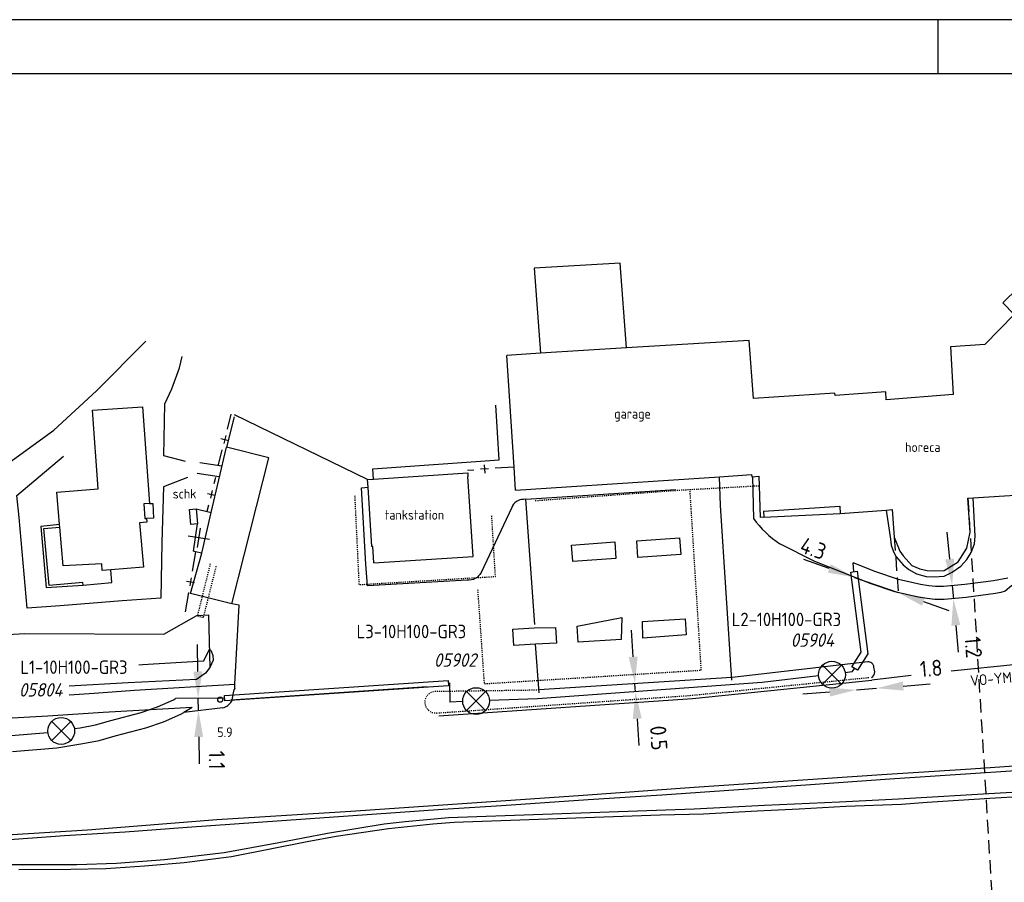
# Model space of a CAD drawing. Extents: x 130725 to 131355, y 479354 to 479502.
# Tile 5 of 19: x 130954 to 131046, y 479422 to 479502. Entities that reach past the tile are written whole.
import ezdxf
from ezdxf.enums import TextEntityAlignment as Align

# ---------------------------------------------------------------- set-up
doc = ezdxf.new("R2010")
doc.units = 0
doc.header["$LTSCALE"] = 5
doc.header["$MEASUREMENT"] = 0
doc.header["$PDMODE"] = 3
doc.linetypes.add('HIDDEN', pattern=[0.375, 0.25, -0.125])
doc.linetypes.add('STIPPELFIJN', pattern=[0.003, 0.002, -0.001])
doc.layers.get('0').update_dxf_attribs({"linetype": 'CONTINUOUS'})
doc.layers.get('DEFPOINTS').update_dxf_attribs({"linetype": 'CONTINUOUS'})
for name, color, linetype in [('A00-F', 1, 'CONTINUOUS'), ('A00-T', 1, 'CONTINUOUS'), ('A01-F', 1, 'CONTINUOUS'), ('A01-T', 1, 'CONTINUOUS'), ('A03-T', 1, 'CONTINUOUS'), ('B02-T', 1, 'CONTINUOUS'), ('B04-D', 1, 'CONTINUOUS'), ('B11-T', 1, 'CONTINUOUS'), ('B41-F', 1, 'CONTINUOUS'), ('C000G5-VERH-050', 11, 'CONTINUOUS'), ('C06-F', 3, 'CONTINUOUS'), ('E00-F', 7, 'CONTINUOUS'), ('E01-F', 7, 'CONTINUOUS'), ('E01-T', 7, 'CONTINUOUS'), ('K10-T', 4, 'STIPPELFIJN'), ('KADER1', 3, 'CONTINUOUS'), ('L00-F', 4, 'CONTINUOUS'), ('L02-T', 4, 'BESCH'), ('M03-T', 7, 'RASTER'), ('M49-T', 7, 'CONTINUOUS'), ('Q00-T', 7, 'CONTINUOUS'), ('Q83-T', 7, 'CONTINUOUS'), ('SIV-OV-MAATVOERING', 6, 'CONTINUOUS'), ('SIV-OV-MANTELBUIS', 7, 'CONTINUOUS'), ('SIV-OV-NIEUW-ARM', 2, 'CONTINUOUS'), ('SIV-OV-NIEUW-KABEL', 3, 'CONTINUOUS'), ('SIV-TEKST-025', 7, 'CONTINUOUS')]:
    doc.layers.add(name, color=color, linetype=linetype)
doc.styles.add('ISO', font='ISO.shx')
doc.styles.get("Standard").update_dxf_attribs({"font": 'txt.shx'})
doc.linetypes.add('BESCH', pattern='A,0.005,[136,giskit.shx,S=0.001,R=0,X=0,Y=0.0002],0.005', length=0.01)
doc.linetypes.add('RASTER', pattern='A,0.005,-0.002,[135,giskit.shx,S=0.0008,R=0,X=0,Y=0],-0.002,0.005', length=0.014)
doc.dimstyles.get("Standard").update_dxf_attribs({"dimtxt": 0.18, "dimasz": 0.18, "dimexe": 0.18, "dimexo": 0.0625, "dimgap": 0.09, "dimtad": 0, "dimtih": 1, "dimtoh": 1, "dimdec": 4, "dimzin": 0, "dimtxsty": 'STANDARD', "dimcen": 0.09, "dimazin": 3, "dimtfac": 1, "dimtdec": 4, "dimtofl": 0, "dimtmove": 0, "dimatfit": 3, "dimtolj": 1, "dimtzin": 0})

# ---------------------------------------------------------------- blocks, each defined once
blk = doc.blocks.new('PNH-A6')
at = {"layer": 'KADER1', "color": 7}
for p, q in [((1260, 297), (0, 297)), ((630, 297), (630, 287))]:
    blk.add_line(p, q, dxfattribs=at)
at = {"layer": 'KADER1', "color": 21}
blk.add_line((10, 287), (1250, 287), dxfattribs=at)
blk = doc.blocks.new('*D114')
at = {"layer": 'DEFPOINTS', "color": 0}
for p in [(131010.968, 479440.275), (131011.017, 479439.511), (131011.426, 479440.305)]:
    blk.add_point(p, dxfattribs=at)
at = {"layer": 'SIV-OV-MAATVOERING', "color": 0}
for p, q in [((131011.265, 479442.8), (131011.103, 479445.295)), ((131011.475, 479439.541), (131011.426, 479440.305)), ((131011.637, 479437.046), (131011.798, 479434.551))]:
    blk.add_line(p, q, dxfattribs=at)
for points in [[(131011.68, 479442.827), (131010.849, 479442.773), (131011.426, 479440.305)], [(131012.052, 479437.073), (131011.221, 479437.019), (131011.475, 479439.541)]]:
    blk.add_solid(points, dxfattribs=at)
at = {"layer": 'SIV-OV-MAATVOERING', "color": 0, "insert": (131013.642, 479435.251), "char_height": 1.5, "attachment_point": 5, "rotation": 273.69959, "style": 'ISO'}
blk.add_mtext('\\A1;0.5', dxfattribs=at)
blk = doc.blocks.new('*D97')
at = {"layer": 'DEFPOINTS', "color": 0}
for p in [(130970.796, 479438.937), (130971.272, 479438.943), (130971.286, 479437.851)]:
    blk.add_point(p, dxfattribs=at)
at = {"layer": 'SIV-OV-MAATVOERING', "color": 0}
for p, q in [((130970.765, 479441.437), (130970.734, 479443.937)), ((130970.81, 479437.845), (130970.796, 479438.937)), ((130970.84, 479435.346), (130970.871, 479432.846))]:
    blk.add_line(p, q, dxfattribs=at)
for points in [[(130971.182, 479441.442), (130970.349, 479441.432), (130970.796, 479438.937)], [(130971.257, 479435.351), (130970.424, 479435.34), (130970.81, 479437.845)]]:
    blk.add_solid(points, dxfattribs=at)
at = {"layer": 'SIV-OV-MAATVOERING', "color": 0, "insert": (130972.529, 479433.195), "char_height": 1.5, "attachment_point": 5, "rotation": 270.70636, "style": 'ISO'}
blk.add_mtext('\\A1;1.1', dxfattribs=at)
blk = doc.blocks.new('*D86')
at = {"layer": 'DEFPOINTS', "color": 0}
for p in [(131031.865, 479441.719), (131033.736, 479441.871), (131033.898, 479439.879)]:
    blk.add_point(p, dxfattribs=at)
at = {"layer": 'SIV-OV-MAATVOERING', "color": 0}
for p, q in [((131029.535, 479439.524), (131027.044, 479439.321)), ((131032.027, 479439.726), (131033.898, 479439.879)), ((131036.389, 479440.081), (131038.881, 479440.284))]:
    blk.add_line(p, q, dxfattribs=at)
for points in [[(131036.356, 479440.496), (131036.423, 479439.666), (131033.898, 479439.879)], [(131029.502, 479439.939), (131029.569, 479439.109), (131032.027, 479439.726)]]:
    blk.add_solid(points, dxfattribs=at)
at = {"layer": 'SIV-OV-MAATVOERING', "color": 0, "insert": (131038.986, 479441.734), "char_height": 1.5, "attachment_point": 5, "rotation": 4.64784, "style": 'ISO'}
blk.add_mtext('\\A1;1.8', dxfattribs=at)
blk = doc.blocks.new('*D85')
at = {"layer": 'DEFPOINTS', "color": 0}
for p in [(131041.047, 479449.42), (131041.053, 479448.215), (131041.157, 479448.225)]:
    blk.add_point(p, dxfattribs=at)
at = {"layer": 'SIV-OV-MAATVOERING', "color": 0}
for p, q in [((131040.711, 479451.899), (131040.48, 479454.389)), ((131040.942, 479449.41), (131041.053, 479448.215)), ((131041.283, 479445.726), (131041.514, 479443.237))]:
    blk.add_line(p, q, dxfattribs=at)
for points in [[(131041.126, 479451.938), (131040.296, 479451.861), (131040.942, 479449.41)], [(131041.698, 479445.764), (131040.869, 479445.687), (131041.053, 479448.215)]]:
    blk.add_solid(points, dxfattribs=at)
at = {"layer": 'SIV-OV-MAATVOERING', "color": 0, "insert": (131042.912, 479443.696), "char_height": 1.5, "attachment_point": 5, "rotation": 275.30035, "style": 'ISO'}
blk.add_mtext('\\A1;1.2', dxfattribs=at)
blk = doc.blocks.new('*D84')
at = {"layer": 'DEFPOINTS', "color": 0}
for p in [(131031.865, 479450.2), (131035.917, 479448.779), (131035.917, 479448.779)]:
    blk.add_point(p, dxfattribs=at)
at = {"layer": 'SIV-OV-MAATVOERING', "color": 0}
for p, q in [((131029.505, 479451.026), (131027.146, 479451.853)), ((131031.865, 479450.2), (131035.917, 479448.779)), ((131038.277, 479447.952), (131040.636, 479447.125))]:
    blk.add_line(p, q, dxfattribs=at)
for points in [[(131029.643, 479451.42), (131029.368, 479450.633), (131031.865, 479450.2)], [(131038.415, 479448.345), (131038.139, 479447.559), (131035.917, 479448.779)]]:
    blk.add_solid(points, dxfattribs=at)
at = {"layer": 'SIV-OV-MAATVOERING', "color": 0, "insert": (131028.018, 479452.893), "char_height": 1.5, "attachment_point": 5, "rotation": 340.68469, "style": 'ISO'}
blk.add_mtext('\\A1;4.3', dxfattribs=at)
blk = doc.blocks.new('OV')
for p, q in [((-0.884, 0.884), (0.884, -0.884)), ((-0.884, -0.884), (0.884, 0.884))]:
    blk.add_line(p, q)
at = {"linetype": 'CONTINUOUS'}
blk.add_circle((0, 0), 1.25, dxfattribs=at)
at = {"layer": 'SIV-TEKST-025', "color": 2, "style": 'ISO'}
blk.add_attdef('MASTGEG.', (-2.701, 6.044), '', height=1.25, dxfattribs=at)
at = {"layer": 'SIV-TEKST-025', "color": 2, "style": 'ISO', "oblique": 13.5}
blk.add_attdef('MASTNR.', (-2.701, 3.797), '', height=1.25, dxfattribs=at)
blk = doc.blocks.new('RONDJE', base_point=(20, 20))
blk.add_circle((20, 20), 0.237)
blk = doc.blocks.new('83')
at = {"linetype": 'CONTINUOUS'}
blk.add_blockref('RONDJE', (0, 0), dxfattribs=at)
at = {"linetype": 'CONTINUOUS', "style": 'ISO'}
blk.add_attdef('83', (0.6, 0), '', height=0.9, dxfattribs=at)
blk = doc.blocks.new('RASTER2')
at = {"color": 0}
for p, q in [((-0.75, 0), (0.75, 0)), ((0, -0.75), (0, 0.75))]:
    blk.add_line(p, q, dxfattribs=at)
blk = doc.blocks.new('DRAAIHEK')
at = {"linetype": 'CONTINUOUS'}
blk.add_line((-1, 0), (1, 0), dxfattribs=at)
at = {"style": 'ISO'}
blk.add_attdef('DRAAIHEK', (0.6, 0), '', height=0.9, dxfattribs=at)

msp = doc.modelspace()

# ---------------------------------------------------------------- linework, layer by layer
at = {"layer": 'A00-F', "color": 8, "flags": 128}
for points in [[(131051.399, 479481.359), (131045.65, 479475.732), (131046.704, 479474.642), (131043.974, 479471.868), (131040.781, 479471.65), (131041.036, 479467.223), (131034.805, 479466.727), (131034.76, 479467.454), (131030.044, 479467.109), (131030.035, 479467.345), (131022.464, 479466.845), (131022.069, 479472.252), (131010.633, 479471.543), (131010.063, 479479.443), (131002.052, 479478.971), (131002.63, 479471.05), (130999.51047342, 479470.82914096)], [(131010.633, 479471.543), (131002.63, 479471.05)], [(130957.89368583, 479455.10814169), (130957.641, 479458.128), (130961.481, 479458.43), (130960.953, 479465.742), (130965.603, 479466.078), (130966.25, 479457.077), (130965.746, 479457.041), (130965.844, 479455.669), (130965.98, 479455.679), (130966.006, 479455.323), (130965.344, 479455.275), (130965.718, 479451.139), (130962.66401628, 479450.88980065)], [(131042.89199478, 479457.6010856), (131049.237, 479457.988)], [(131023.37360015, 479456.36755652), (131030.475, 479456.823), (131030.51, 479456.136), (131034.81601721, 479456.4637738)], [(131034.81601721, 479456.4637738), (131035.373, 479456.506), (131035.554, 479453.937), (131036.073, 479452.645), (131036.39, 479452.214), (131037.174, 479451.289), (131037.945, 479451), (131038.603, 479450.823), (131039.3, 479450.81), (131040.211, 479450.848), (131041.515, 479451.646), (131042.3, 479452.9), (131042.603, 479454.417), (131042.413, 479457.572), (131042.89199478, 479457.6010856)], [(130957.91334885, 479454.86611337), (130957.89368583, 479455.10814169)], [(130962.66401628, 479450.88980065), (130961.874, 479450.825), (130961.829, 479451.448), (130958.218, 479451.263), (130957.91334885, 479454.86611337)]]:
    msp.add_lwpolyline(points, dxfattribs=at)
at = {"layer": 'A00-T', "color": 8, "linetype": 'STIPPELFIJN'}
for p, q in [((131016.56089948, 479439.21208718), (131033.27133932, 479440.89139815)), ((130992.97323519, 479437.57541187), (131016.56089948, 479439.21208718))]:
    msp.add_line(p, q, dxfattribs=at)
at = {"layer": 'A00-T', "color": 8, "flags": 128}
for points in [[(130987.11474398, 479459.34523793), (130995.8689984, 479459.90931009), (130995.89, 479459.59)], [(130987.13, 479451.54), (130996.38, 479452.14), (130995.89, 479459.59)], [(131000.33, 479458.32), (131019.30928615, 479459.56382369)], [(131019.30928615, 479459.56382369), (131022.28290721, 479459.75870248), (131022.29598633, 479459.55913059), (131022.37099004, 479459.56404603)], [(131022.37099004, 479459.56404603), (131022.94459495, 479459.60163771), (131022.97775312, 479458.72787096)], [(130986.59318219, 479458.5800161), (130986.54593014, 479459.30848521), (130987.11474398, 479459.34523793)], [(131022.97775312, 479458.72787096), (131023.09, 479455.77)], [(130987.13, 479451.54), (130987.03096488, 479453.06679142), (130986.95113265, 479453.06161311), (130986.59318219, 479458.5800161)], [(131023.37360015, 479456.36755652), (131023.41, 479455.8), (131023.09, 479455.77)]]:
    msp.add_lwpolyline(points, dxfattribs=at)
at = {"layer": 'A00-T', "color": 8, "linetype": 'STIPPELFIJN', "flags": 128}
for points in [[(131002.15, 479457.34), (131015.55, 479458.32), (131022.97775312, 479458.72787096)], [(130985.35, 479457.83), (130985.75, 479449.52), (130998.45, 479450.28), (130998.1, 479456.01)], [(131016.53, 479458.22), (131017.57, 479441.53), (130997.43, 479440.27), (130996.82, 479449.08)]]:
    msp.add_lwpolyline(points, dxfattribs=at)
msp.add_lwpolyline([(131002.49257339, 479439.72731768), (131002.29257339, 479439.69731768), (130992.86257318, 479439.56731741, 1.0350736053), (130992.95666628, 479437.58311867)], format="xyb", dxfattribs=at)
at = {"layer": 'A01-F', "color": 8, "flags": 128}
msp.add_lwpolyline([(130957.89368583, 479455.10814169), (130956.15, 479454.93), (130956.648, 479449.257), (130960.095, 479449.477), (130960.072, 479449.72), (130956.925, 479449.442), (130956.428, 479454.745), (130957.91334885, 479454.86611337)], dxfattribs=at)
at = {"layer": 'A01-T', "color": 8, "flags": 128}
for points in [[(131000.18923499, 479460.4650154), (130999.51047342, 479470.82914096)], [(131000.33, 479458.32), (131000.18923499, 479460.4650154)]]:
    msp.add_lwpolyline(points, dxfattribs=at)
at = {"layer": 'A03-T', "color": 8, "flags": 128}
msp.add_lwpolyline([(130970.61157159, 479456.562857), (130970.72101807, 479455.16624629), (130970.10291311, 479455.11780802), (130969.99353637, 479456.51352888), (130970.61157159, 479456.562857)], dxfattribs=at)
at = {"layer": 'C000G5-VERH-050'}
for p, q in [((131016.77267885, 479438.9403625), (131033.48311869, 479440.61967347)), ((130973.85337234, 479438.81012231), (130992.08765784, 479440.03356112)), ((130993.18501456, 479437.30368719), (131016.77267885, 479438.9403625)), ((130973.07999992, 479438.07000017), (130969.45064624, 479437.62739574))]:
    msp.add_line(p, q, dxfattribs=at)
at = {"layer": 'C000G5-VERH-050', "flags": 128}
for points in [[(131065.3251375, 479444.06839336), (131049.915, 479442.48), (131046.959, 479442.087), (131040.85753533, 479441.46474144)], [(131037.11397955, 479441.05230681), (131033.48311869, 479440.61967347)], [(130953.508, 479433.988), (130957.656, 479434.321), (130960.069, 479434.734), (130961.578, 479435.015), (130963.074, 479435.443), (130965.928, 479436.19), (130967.558, 479436.752), (130969.174, 479437.46), (130969.45064624, 479437.62739574)], [(131066.038, 479433.905), (131051.176, 479432.942), (131042.681, 479432.355), (131034.4, 479431.82), (131016.953, 479430.643), (131006.161, 479429.867), (130985.005, 479428.423), (130972.527, 479427.62), (130960.48, 479426.684), (130952.974, 479426.205)], [(130954.098, 479423.006), (130958.959, 479423.032), (130962.188, 479423.099), (130965.806, 479423.34), (130969.491, 479423.674), (130973.886, 479424.221), (130980.929, 479425.625), (130983.639, 479426.106), (130988.503, 479426.829), (130992.618, 479427.27), (130994.617, 479427.418), (131013.778, 479428.114), (131017.798, 479428.208), (131022.793, 479428.476), (131026.707, 479428.663), (131031.034, 479428.917), (131036.23, 479429.09), (131038.62, 479429.264), (131044.457, 479429.651), (131056.96, 479430.386), (131064.586, 479430.868), (131066.172, 479430.987)]]:
    msp.add_lwpolyline(points, dxfattribs=at)
at = {"layer": 'C000G5-VERH-050'}
msp.add_arc((130972.84418909, 479439.26256779), 1.21565796, 281.1850240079, 330.2859280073, dxfattribs=at)
at = {"layer": 'C06-F', "color": 8, "flags": 128}
for points in [[(130969.624, 479460.98), (130967.589, 479461.5), (130967.68, 479466.35), (130968.341, 479467.745), (130969.045, 479469.699), (130969.29262944, 479470.75509834)], [(130969.784, 479459.484), (130967.56, 479458.615), (130967.402, 479453.455), (130967.324, 479448.276), (130963.716, 479448.017), (130957.963, 479447.539), (130954.874, 479447.34), (130954.126, 479455.775), (130953.906, 479457.8), (130958.263, 479461.478)], [(130971.844, 479443.53133333), (130972.008, 479443.346), (130972.157, 479442.915), (130972.172, 479442.484), (130971.87, 479441.81), (130971.474, 479441.281), (130970.628, 479440.702), (130964.283, 479440.379), (130958.77827986, 479440.0652336)]]:
    msp.add_lwpolyline(points, dxfattribs=at)
at = {"layer": 'E00-F', "color": 8, "flags": 128}
msp.add_lwpolyline([(130970.235, 479438.102), (130969.45064624, 479437.62739574)], dxfattribs=at)
at = {"layer": 'E01-F', "color": 8, "flags": 128}
for points in [[(130966.25, 479457.077), (130966.571, 479457.084), (130966.646, 479455.712), (130965.98, 479455.679)], [(131034.81601721, 479456.4637738), (131035.212, 479453.749), (131035.28, 479453.198), (131035.493, 479452.569), (131035.74, 479452.098), (131036.379, 479451.368), (131036.918, 479450.93), (131037.614, 479450.537), (131038.534, 479450.267), (131039.263, 479450.233), (131040.183, 479450.323), (131040.935, 479450.683), (131041.76, 479451.244), (131042.321, 479451.851), (131042.702, 479452.514), (131043.028, 479453.311), (131043.072, 479454.041), (131042.89199478, 479457.6010856)], [(131023.41, 479455.8), (131030.51, 479456.136)], [(131048.19, 479451.098), (131046.471, 479449.396), (131045.858, 479448.913), (131045.459, 479448.786), (131044.966, 479448.702), (131042.247, 479448.326), (131040.199, 479448.136), (131039.326, 479448.146), (131038.613, 479448.23), (131037.783, 479448.353), (131035.62, 479448.847), (131033.413, 479449.592), (131029.394, 479451.169), (131028.109, 479451.694), (131024.90999996, 479453.30999987)], [(130960.095, 479449.477), (130962.767, 479449.708), (130962.66401628, 479450.88980065)], [(130958.77827986, 479439.27759177), (130961.111, 479439.432), (130964.871, 479439.713), (130974.21043295, 479440.27435592)], [(130974.19, 479439.88), (130974.077, 479439.616), (130973.89999994, 479438.66000019)], [(130970.235, 479438.102), (130961.958, 479437.625), (130956.811, 479437.292), (130952.376, 479437.037)], [(130999, 479428.973), (131007.061, 479429.535), (131013.926, 479429.962), (131027.764, 479430.927), (131035.15, 479431.459), (131043.108, 479431.966), (131051.59, 479432.542)], [(131053.571, 479430.588), (131045.395, 479430.12), (131035.955, 479429.546), (131030.464, 479429.265), (131023.492, 479428.958), (131016.948, 479428.638), (130994.087, 479427.823), (130990.048, 479427.448), (130988.093, 479427.235), (130982.81, 479426.365), (130978.285, 479425.51), (130973.209, 479424.573), (130967.653, 479423.905), (130963.179, 479423.571), (130959.504, 479423.451), (130949.5, 479423.451)], [(130951.922, 479425.727), (130958.348, 479426.168), (130963.998, 479426.515), (130969.754, 479426.956), (130993.544, 479428.625), (130999, 479428.973)]]:
    msp.add_lwpolyline(points, dxfattribs=at)
at = {"layer": 'E01-T', "color": 8, "flags": 128}
for points in [[(130987.11474398, 479459.34523793), (130987.05388968, 479460.28340936), (130998.80322123, 479461.12616225), (130998.46970384, 479466.21524529)], [(130974.12830256, 479465.12042694), (130973.43533939, 479462.30443652)], [(130972.00917956, 479456.2344834), (130973.43533939, 479462.30443652)], [(130973.91, 479447.74), (130977.35615385, 479461.30923077), (130973.43533939, 479462.30443652)], [(130973.00522433, 479460.5565804), (130970.94875268, 479460.86531489)], [(130972.75432388, 479459.53699766), (130970.68364067, 479459.84929405)], [(131020.45, 479440.62), (131019.39, 479456.88), (131019.30928615, 479459.56382369)], [(130986.4, 479451.43), (130985.99444045, 479458.54117879), (130986.59318219, 479458.5800161)], [(131001.27, 479457.48), (131015.22, 479458.36)], [(131002.12, 479445.8), (131001.27, 479457.48)], [(130970.61157159, 479456.562857), (130972.00917956, 479456.2344834)], [(130971.12, 479452.45), (130972.00917956, 479456.2344834)], [(130970.53002734, 479452.58012383), (130970.35, 479452.62), (130970.72101807, 479455.16624629)], [(131005.54, 479453.19), (131009.56, 479453.51), (131009.65, 479451.95), (131005.66, 479451.67), (131005.54, 479453.19)], [(131011.69, 479452.06), (131011.59, 479453.6), (131015.58, 479453.87), (131015.69, 479452.34), (131011.69, 479452.06)], [(130973.91, 479447.74), (130970.09, 479448.71), (130971.12, 479452.45)], [(130971.12, 479452.45), (130970.53002734, 479452.58012383)], [(130974.21043295, 479440.27435592), (130974.59, 479447.6), (130973.91, 479447.74)], [(131010.15, 479444.43), (131006.16, 479444.16), (131006.05, 479445.67), (131010.2, 479446.47), (131010.15, 479444.43)], [(131016.18, 479444.84), (131012.16, 479444.54), (131012.13, 479446.1), (131016.09, 479446.34), (131016.18, 479444.84)], [(131002.18014631, 479443.96693522), (131000.15, 479443.87), (131000.06, 479445.37), (131002.06, 479445.5), (131004.04, 479445.52), (131004.13, 479444.06), (131002.18014631, 479443.96693522)], [(131002.51, 479439.46), (131002.18014631, 479443.96693522)], [(131020.43257339, 479440.88731768), (131002.49257339, 479439.72731768)], [(130974.19, 479439.88), (130974.21043295, 479440.27435592)]]:
    msp.add_lwpolyline(points, dxfattribs=at)
for points in [[(131022.37099004, 479459.56404603), (131022.45, 479455.68999983, 0.0872965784), (131024.90999996, 479453.30999987)], [(131001.27, 479457.48), (131001.06000016, 479457.45000009, 0.32141674), (130999.97000004, 479456.69), (130997.11000037, 479450.64999998, -0.3222249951), (130995.81000018, 479449.94999988), (130986.54, 479449.41), (130986.4, 479451.43)], [(131033.42751687, 479440.87436162, 0.3065344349), (131033.7343981, 479441.41468803), (131033.66439816, 479441.84468828, 0.4166728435), (131033.0843983, 479442.33468816), (131020.75439818, 479440.90468815), (131020.39439818, 479440.87468815)]]:
    msp.add_lwpolyline(points, format="xyb", dxfattribs=at)
at = {"layer": 'K10-T', "color": 8, "flags": 128}
msp.add_lwpolyline([(130971.91266313, 479451.45599815), (130970.70885706, 479446.61235874), (130971.29114294, 479446.46764126), (130972.49494901, 479451.31128067)], dxfattribs=at)
at = {"layer": 'L00-F', "color": 8, "flags": 128}
msp.add_lwpolyline([(130965.25537964, 479442.06126577), (130965.614, 479442.086), (130971.325, 479442.444), (130971.844, 479443.53133333)], dxfattribs=at)
at = {"layer": 'L02-T', "color": 8, "flags": 128}
msp.add_lwpolyline([(130947.74242446, 479444.56523439), (130954.652, 479444.97), (130967.61, 479444.91), (130970.67, 479446.65), (130971.75, 479446.71), (130971.87, 479441.81)], dxfattribs=at)
at = {"layer": 'M03-T', "color": 8, "flags": 128}
for points in [[(130732.5639717, 479436.2165839), (130736.23930263, 479435.92536722), (130749.96507895, 479435.6226532), (130759.465, 479435.543), (130766.966, 479435.441), (130772.184, 479435.492), (130793.096, 479436.105), (130799.661, 479436.563), (130816.044, 479437.761), (130826.623, 479438.474), (130843.827, 479439.595), (130850.27, 479440.131), (130858.93, 479440.692), (130877.848, 479442.015), (130902.83, 479443.698), (130916.819, 479444.717), (130935.701, 479446.041), (130944.188, 479446.659), (130942.494, 479452.283), (130945.371, 479455.032), (130953.513, 479461.116), (130957.35, 479463.906), (130961.317, 479467.548), (130965.923, 479472.182)], [(130973.84293891, 479465.39323556), (130973.50275685, 479463.99567557)], [(130986.54593014, 479459.30848521), (130974.17609312, 479465.31463318)], [(130972.6895631, 479460.65485545), (130973.02974515, 479462.05241544)], [(130995.86255424, 479460.17620801), (130996.4335032, 479460.21436805)], [(130999, 479460.38573564), (130998.42905104, 479460.34774281)], [(131000.18923499, 479460.4650154), (130999, 479460.38573564)], [(130972.40281972, 479459.48961803), (130972.2570585, 479458.89728901)], [(130971.63339166, 479456.36289763), (130971.77915288, 479456.95522665)], [(130970.53002734, 479452.58012383), (130970.235971, 479450.77702328)], [(130969.62, 479447), (130969.91405634, 479448.80310055)]]:
    msp.add_lwpolyline(points, dxfattribs=at)
at = {"layer": 'M49-T', "color": 8, "flags": 128}
msp.add_lwpolyline([(130970.99, 479454.78), (130970.70573279, 479452.98010682)], dxfattribs=at)
at = {"layer": 'SIV-OV-MAATVOERING', "linetype": 'HIDDEN'}
for p, q in [((131042.413, 479457.572), (131045.46689533, 479406.71695587)), ((131035.554, 479453.937), (131035.91740368, 479448.77907701))]:
    msp.add_line(p, q, dxfattribs=at)
at = {"layer": 'SIV-OV-MANTELBUIS', "flags": 128}
for points in [[(131031.61148731, 479441.87946362), (131032.4662304, 479443.23219928), (131031.49862091, 479450.69115207), (131032.09363521, 479450.76834005), (131033.08909394, 479443.09470747), (131032.11871568, 479441.55896498)], [(130994.0957848, 479440.1170897), (130973.26199378, 479438.71828911), (130973.25506974, 479439.21624269), (130994.06233918, 479440.61596983)]]:
    msp.add_lwpolyline(points, close=True, dxfattribs=at)
at = {"layer": 'SIV-OV-NIEUW-KABEL'}
for p, q in [((131033.82430307, 479450.71968458), (131031.73489501, 479451.5395394)), ((131031.79612806, 479450.72974606), (131031.73489501, 479451.5395394)), ((131035.94632283, 479450.00337071), (131033.82430307, 479450.71968458)), ((131038.00487945, 479449.53322417), (131035.94632283, 479450.00337071)), ((131038.77119208, 479449.41966218), (131038.00487945, 479449.53322417)), ((131042.10931501, 479449.51837957), (131040.15031492, 479449.3366364)), ((131044.78298665, 479449.88811129), (131042.10931501, 479449.51837957)), ((131046.11881506, 479450.11571694), (131044.78298665, 479449.88811129)), ((131039.40329029, 479449.34519338), (131038.77119208, 479449.41966218)), ((131040.15031492, 479449.3366364), (131039.40329029, 479449.34519338)), ((131031.62378121, 479441.39907059), (131030.99417503, 479441.32389662)), ((131031.62378121, 479441.39907059), (131031.8651015, 479441.7192143)), ((130994.07906199, 479440.36652977), (130994.18046689, 479440.37380398)), ((130994.18046689, 479440.37380398), (130994.20274268, 479438.59268797)), ((130967.01166931, 479438.15028788), (130968.48178298, 479438.79437233)), ((130968.48178298, 479438.79437233), (130968.6741053, 479438.91074455)), ((130973.25853176, 479438.9672659), (130968.6741053, 479438.91074455)), ((130995.403592, 479438.63721977), (130994.20274268, 479438.59268797)), ((131002.34990278, 479438.88144939), (130997.89108008, 479438.72655649)), ((130962.67774742, 479436.88981467), (130965.49299927, 479437.62667281)), ((130965.49299927, 479437.62667281), (130967.01166931, 479438.15028788)), ((130961.23363379, 479436.47665917), (130962.67774742, 479436.88981467)), ((130953.3994676, 479435.48411291), (130956.80451387, 479435.75746884)), ((130959.27732584, 479436.12031228), (130959.80515693, 479436.21065386)), ((130959.80515693, 479436.21065386), (130961.23363379, 479436.47665917))]:
    msp.add_line(p, q, dxfattribs=at)
at = {"layer": 'SIV-OV-NIEUW-KABEL', "flags": 128}
msp.add_lwpolyline([(131028.51384288, 479441.0277489), (131023.26750492, 479440.4013445), (131002.34990278, 479438.88144939)], dxfattribs=at)

# ---------------------------------------------------------------- block references
at = {"layer": 'M03-T', "color": 8, "xscale": 0.5, "yscale": 0.5, "zscale": 0.5}
for p, rotation in [((130973.266251, 479463.0240455), 256.3195958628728), ((130997.43127712, 479460.28105543), 183.8237432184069), ((130972.01810569, 479457.92625783), 256.1752571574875), ((130970.07501367, 479449.79006192), 260.7375326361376)]:
    msp.add_blockref('RASTER2', p, dxfattribs=dict(at, rotation=rotation))
at = {"layer": 'Q00-T', "color": 8, "linetype": 'CONTINUOUS', "rotation": 171.0250890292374}
msp.add_blockref('DRAAIHEK', (130970.84786639, 479453.88005341), dxfattribs=at)
at = {"layer": 'Q83-T'}
ref = msp.add_blockref('83', (130972.84911359, 479438.81697983), dxfattribs=dict(at, rotation=359.8027994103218))
ref.add_attrib('783       ', '5.9', (130972.56896716, 479435.33753723), dxfattribs={"layer": '0', "height": 0.9, "rotation": 359.8027994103, "style": 'ISO'})
at = {"layer": 'SIV-OV-MAATVOERING', "xscale": 0.5, "yscale": 0.5, "zscale": 0.5}
msp.add_blockref('PNH-A6', (130724.59881966, 479353.58997539), dxfattribs=at)
at = {"layer": 'SIV-OV-NIEUW-ARM'}
ref = msp.add_blockref('OV', (131029.7541533, 479441.1358211), dxfattribs=at)
ref.add_attrib('MASTGEG.', 'L2-10H100-GR3', (131020.42811839, 479445.65770035), dxfattribs={"layer": 'SIV-TEKST-025', "color": 2, "height": 1.25, "style": 'ISO'})
ref.add_attrib('MASTNR.', '05904', (131025.92320619, 479443.73633857), dxfattribs={"layer": 'SIV-TEKST-025', "color": 2, "height": 1.25, "style": 'ISO', "oblique": 13.5})
ref = msp.add_blockref('OV', (130996.65091754, 479438.68347507), dxfattribs=at)
ref.add_attrib('MASTGEG.', 'L3-10H100-GR3', (130985.52613117, 479444.53545781), dxfattribs={"layer": 'SIV-TEKST-025', "color": 2, "height": 1.25, "style": 'ISO'})
ref.add_attrib('MASTNR.', '05902', (130992.73087313, 479441.87847732), dxfattribs={"layer": 'SIV-TEKST-025', "color": 2, "height": 1.25, "style": 'ISO', "oblique": 13.5})
ref = msp.add_blockref('OV', (130958.04524219, 479435.90943348), dxfattribs=at)
ref.add_attrib('MASTGEG.', 'L1-10H100-GR3', (130954.24517861, 479441.2145517), dxfattribs={"layer": 'SIV-TEKST-025', "color": 2, "height": 1.25, "style": 'ISO'})
ref.add_attrib('MASTNR.', '05804', (130954.12519777, 479439.10443573), dxfattribs={"layer": 'SIV-TEKST-025', "color": 2, "height": 1.25, "style": 'ISO', "oblique": 13.5})

# ---------------------------------------------------------------- texts
at = {"layer": 'B02-T', "color": 8, "style": 'ISO'}
msp.add_text('tankstation', height=0.9, dxfattribs=at).set_placement((130990.92060084, 479455.565886), align=Align.CENTER)
at = {"layer": 'B04-D', "color": 8, "style": 'ISO'}
msp.add_text('garage', height=0.9, dxfattribs=at).set_placement((131011.1995, 479465.286), align=Align.MIDDLE)
at = {"layer": 'B11-T', "color": 8, "style": 'ISO'}
msp.add_text('horeca', height=0.9, dxfattribs=at).set_placement((131038.2045, 479461.8645), align=Align.CENTER)
at = {"layer": 'B41-F', "color": 8, "style": 'ISO'}
msp.add_text('schk', height=0.9, dxfattribs=at).set_placement((130969.52838749, 479457.53149298), align=Align.CENTER)
at = {"layer": 'SIV-TEKST-025', "style": 'ISO'}
msp.add_text('VO-YMvKas 4x4mm2', height=1, rotation=5.1277785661, dxfattribs=at).set_placement((131042.67665466, 479440.07420813))

# ---------------------------------------------------------------- dimensions: what is measured, and where the dimension line sits
at = {"layer": 'SIV-OV-MAATVOERING'}
for base, p1, p2, angle, text, picture, middle in [((131035.91740368, 479448.77907701), (131031.86475484, 479450.19950998), (131035.91740368, 479448.77907701), 340.6846937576, '4.3', '*D84', (131028.01754723, 479452.89340478)), ((131011.42582037, 479440.30494123), (131011.0171608, 479439.51122153), (131010.96775404, 479440.27532267), 93.6995936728, '0.5', '*D114', (131013.64220264, 479435.25093176)), ((130970.79606077, 479438.93690612), (130971.28589494, 479437.85120672), (130971.27243696, 479438.94277936), 90.7063632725, '1.1', '*D97', (130972.52901737, 479433.19527252)), ((131033.89765645, 479439.87854361), (131031.8651015, 479441.7192143), (131033.7356493, 479441.87128711), 4.6478414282, '1.8', '*D86', (131038.98575913, 479441.73444683))]:
    dim = msp.add_linear_dim(base=base, p1=p1, p2=p2, angle=angle, text=text, dimstyle='STANDARD', override={"dimtxt": 1.5, "dimasz": 2.5, "dimexe": 1.25, "dimexo": 0.625, "dimgap": 0.625, "dimtad": 1, "dimtih": 0, "dimtoh": 0, "dimzin": 8, "dimtxsty": 'ISO', "dimcen": 2.5, "dimse1": 1, "dimse2": 1, "dimtofl": 1, "dimtmove": 2}, dxfattribs=at)
    dim.commit()
    dim.dimension.update_dxf_attribs({"geometry": picture, "text_midpoint": middle, "dimtype": 161})
dim = msp.add_linear_dim(base=(131041.05250793, 479448.21518286), p1=(131041.0465458, 479449.41978282), p2=(131041.1573979, 479448.22491387), angle=275.3003546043, dimstyle='STANDARD', override={"dimtxt": 1.5, "dimasz": 2.5, "dimexe": 1.25, "dimexo": 0.625, "dimgap": 0.625, "dimtad": 1, "dimtih": 0, "dimtoh": 0, "dimzin": 8, "dimtxsty": 'ISO', "dimcen": 2.5, "dimse1": 1, "dimse2": 1, "dimtofl": 1, "dimtmove": 2}, dxfattribs=at)
dim.commit()
dim.dimension.update_dxf_attribs({"geometry": '*D85', "text_midpoint": (131042.91192937, 479443.69582296), "dimtype": 161})

doc.saveas('drawing.dxf')
